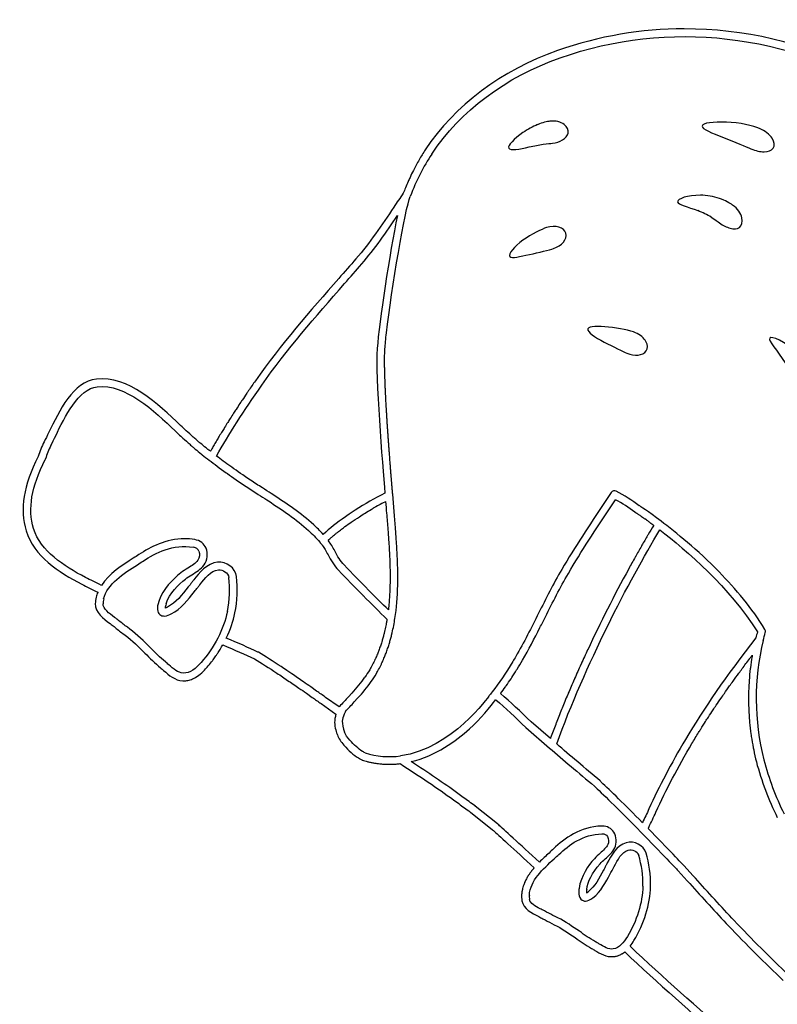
# Model space of a CAD drawing. Header units: millimetres. Extents: x 8.9 to 78.2, y -84.4 to -11.8.
# Tile 2 of 3: x 8.9 to 43.5, y -56.8 to -11.8. Entities that reach past the tile are written whole.
import ezdxf

# ---------------------------------------------------------------- set-up
doc = ezdxf.new("R2010")
doc.units = ezdxf.units.MM
doc.layers.get('0').update_dxf_attribs({"linetype": 'CONTINUOUS'})

msp = doc.modelspace()

# ---------------------------------------------------------------- linework, layer by layer
for p, q in [((17.004, -31.034), (16.95, -30.989)), ((16.721, -31.257), (16.773, -31.301)), ((17.436, -31.394), (17.39, -31.356)), ((17.177, -31.638), (17.217, -31.67)), ((18.57, -32.244), (18.52, -32.207)), ((18.315, -32.494), (18.364, -32.531)), ((25.871, -32.759), (25.864, -32.674)), ((20.177, -33.739), (20.245, -33.784)), ((20.439, -33.489), (20.371, -33.444)), ((25.934, -33.499), (25.931, -33.464)), ((35.926, -33.395), (35.59, -33.9)), ((35.884, -34.096), (36.131, -33.725)), ((23.836, -34.461), (23.766, -34.509)), ((23.968, -34.799), (24.036, -34.751)), ((25.744, -35.558), (25.752, -35.674)), ((26.104, -35.651), (26.096, -35.532)), ((26.133, -36.146), (26.127, -36.015)), ((37.334, -35.811), (37.314, -35.846)), ((25.774, -36.035), (25.781, -36.166)), ((25.797, -36.524), (25.801, -36.652)), ((26.154, -36.642), (26.15, -36.511)), ((36.732, -36.885), (36.732, -36.886)), ((25.809, -37.025), (25.811, -37.138)), ((26.163, -37.136), (26.162, -37.02)), ((25.809, -37.543), (25.807, -37.621)), ((26.16, -37.629), (26.161, -37.55)), ((13.899, -39.642), (13.791, -39.562)), ((13.581, -39.845), (13.687, -39.925)), ((25.492, -40.013), (25.479, -40.059)), ((25.563, -39.733), (25.538, -39.843)), ((25.88, -39.928), (25.907, -39.812)), ((25.819, -40.153), (25.831, -40.109)), ((24.944, -41.381), (24.92, -41.424)), ((25.137, -40.998), (25.119, -41.038)), ((25.44, -41.185), (25.458, -41.145)), ((31.867, -41.073), (31.868, -41.073)), ((20.886, -41.831), (21.123, -41.991)), ((21.32, -41.698), (21.085, -41.539)), ((25.231, -41.591), (25.253, -41.551)), ((22.45, -42.479), (22.183, -42.291)), ((21.979, -42.579), (22.248, -42.768)), ((23.475, -43.207), (22.859, -42.767)), ((24.068, -42.57), (23.913, -42.737)), ((30.481, -42.511), (30.436, -42.57)), ((22.654, -43.054), (23.333, -43.539)), ((24.172, -42.976), (24.326, -42.81)), ((30.628, -42.885), (30.633, -42.89)), ((33.15, -44.652), (32.264, -43.889)), ((32.025, -44.148), (33.114, -45.086)), ((24.593, -45.265), (24.55, -45.238)), ((24.366, -45.539), (24.406, -45.564)), ((29.163, -47.343), (28.918, -47.166)), ((28.711, -47.452), (28.956, -47.629)), ((29.48, -48.012), (29.484, -48.015)), ((29.484, -48.015), (30.504, -48.822)), ((30.729, -48.551), (29.712, -47.745)), ((30.782, -48.599), (30.746, -48.566)), ((30.504, -48.822), (30.544, -48.859)), ((37.624, -48.769), (37.633, -48.748)), ((37.641, -48.731), (37.646, -48.72)), ((38.995, -50.698), (39.414, -51.161)), ((39.675, -50.924), (39.253, -50.459)), ((33.206, -53.105), (33.326, -53.165)), ((33.485, -52.85), (33.363, -52.789)), ((41.551, -52.971), (41.5, -52.919)), ((41.249, -53.165), (41.296, -53.213))]:
    msp.add_line(p, q)
at = {"extrusion": (0, 0, -1)}
for centre, radius, start, end in [((16.745, -38.457), 42.588, 175.472, 176.0961), ((-53.314, -42.713), 10.735, 13.7615, 15.7539)]:
    msp.add_arc(centre, radius, start, end, dxfattribs=at)
for centre, radius, start, end in [((86.78, -64.208), 57.02, 150.1715, 150.735), ((91.088, -66.626), 61.96, 150.75331, 151.31442), ((82.719, -63.15), 52.914, 156.3823, 157.1243), ((78.667, -61.452), 48.521, 157.1858, 157.9795), ((24.601, -45.471), 0.179, 241.8518, 252.7752), ((35.312, -46.732), 0.177, 210.7084, 227.6172)]:
    msp.add_arc(centre, radius, start, end)
for centre, major_axis, ratio, start_param, end_param in [((32.257, -17.08), (-0.945, -0.563), 0.289888, 4.21768, 4.930641), ((26.435, -15.317), (-7.526, 1.631), 0.21773, 2.917631, 3.138555), ((42.688, -17.238), (-0.663, 0.396), 0.58613, 3.108005, 4.017748), ((31.448, -24.302), (-0.433, -8.969), 0.621136, 3.95023, 4.223363), ((42.282, -16.78), (-1.152, 0.819), 0.544842, 1.976658, 2.49426), ((40.34, -20.253), (-1.112, 0.168), 0.379201, 4.255697, 5.065049), ((39.91, -20.771), (-0.931, 0.384), 0.23871, 4.117492, 4.830302), ((41.162, -19.698), (-0.842, 1.56), 0.631467, 2.22346, 2.594282), ((38.791, -17.056), (-3.006, 4.215), 0.247269, 2.849003, 3.141766), ((36.951, -26.57), (-0.597, 0.327), 0.680285, 3.078348, 3.968691), ((36.78, -25.94), (-0.764, 1.028), 0.747694, 2.238401, 2.716983), ((11.863, -31.758), (1.623, 2.283), 0.702476, 1.764125, 2.028927), ((12.037, -31.81), (-1.546, -2.048), 0.696324, 4.947808, 5.217288), ((9.793, -31.835), (-0.252, -0.054), 0.769187, 2.592728, 2.752434), ((26.437, -36.437), (-5.404, -3.029), 0.494374, 4.59667, 4.850157), ((30.018, -45.084), (-5.696, -11.578), 0.835206, 3.000344, 3.09795), ((35.296, -35.382), (-3.953, 2.265), 0.484211, 4.495434, 4.771682), ((22.609, -36.389), (-3.522, -2.954), 0.170278, 4.103144, 4.218543), ((32.057, -38.638), (-10.719, -0.842), 0.598192, 5.315375, 5.37921), ((39.355, -36.134), (-2.32, 1.807), 0.030678, 5.617142, 5.684909), ((37.707, -34.78), (-0.346, 0.252), 0.014371, 4.922149, 5.145967), ((32.614, -46.637), (6.601, 13.521), 0.054424, 0.549458, 0.606159), ((16.244, -36.716), (-1.022, -0.965), 0.659345, 2.893186, 3.609942), ((-9.079, -151.586), (48.888, 119.011), 0.033551, 0.231231, 0.247934), ((13.321, -39.38), (-3.691, -3.383), 0.230445, 3.057422, 3.321942), ((37.119, -39.078), (4.39, 8.558), 0.142238, 1.385359, 1.820759), ((17.457, -38.176), (-0.185, -2.202), 0.450175, 1.305677, 2.022088), ((17.742, -38.188), (0.19, 2.36), 0.448812, 4.439798, 5.159244), ((13.197, -38.354), (-0.211, -0.702), 0.68126, 4.792799, 5.102648), ((15.715, -38.38), (-0.175, -0.389), 0.244771, 5.115342, 5.715803), ((15.606, -39.958), (2.617, 3.162), 0.571857, 5.126467, 5.459976), ((42.815, -39.749), (-0.072, 0.16), 0.992111, 4.008813, 4.835815), ((51.642, -43.138), (1.343, -10.097), 0.888923, 4.29735, 4.841616), ((34.21, -54.84), (6.266, 21.39), 0.19411, 0.899955, 0.939991), ((22.071, -42.201), (-3.029, -2.372), 0.422164, 1.92803, 2.199295), ((22.263, -42.324), (-3.157, -2.505), 0.436726, 1.902766, 2.172243), ((25.066, -43.254), (-1.329, -1.051), 0.538632, 5.534358, 5.804533), ((23.757, -43.507), (-0.092, -0.214), 0.147986, 4.319225, 4.918733), ((48.49, -33.651), (15.499, 21.673), 0.307566, 2.238476, 2.269536), ((23.838, -44.243), (0.167, -0.479), 0.280149, 3.688543, 4.859164), ((23.385, -44.432), (-0.036, 0.1), 0.049058, 1.675822, 2.150586), ((26.313, -35.201), (-0.849, -10.263), 0.605249, 6.153656, 6.415507), ((56.693, -41.705), (-12.99, -6.892), 0.959381, 6.063251, 6.256795), ((49.385, -44.179), (2.753, -8.959), 0.706197, 4.656831, 4.940205), ((35.307, -46.712), (-0.182, 0.019), 0.926651, 3.697506, 4.088494), ((56.531, -70.306), (-21.74, 24.179), 0.022188, 5.816106, 6.055888), ((36.733, -50.92), (-0.212, 2.186), 0.448197, 4.443812, 5.160552), ((36.459, -50.958), (0.188, -2.018), 0.447805, 1.308823, 2.026283), ((32.741, -51.701), (0.567, 1.457), 0.571796, 1.182967, 1.297706), ((37.793, -51.901), (-5.987, -0.134), 0.543722, 5.960618, 6.008887), ((35.094, -51.158), (-0.245, -0.663), 0.246049, 5.43583, 5.775542), ((35.045, -51.347), (-0.332, -0.381), 0.203546, 0.539421, 0.80184), ((32.805, -51.963), (0.211, -0.743), 0.788675, 4.292437, 4.559907)]:
    msp.add_ellipse(centre, major_axis=major_axis, ratio=ratio, start_param=start_param, end_param=end_param)
for points in [[(33.594, -13.514), (38.562, -11.77), (43.96, -12.387), (48.794, -15.252)], [(27.717, -17.915), (29.013, -15.953), (31.1, -14.391), (33.594, -13.514)], [(33.128, -16.415), (33.001, -16.429), (32.788, -16.479), (32.562, -16.572)], [(33.777, -16.56), (33.626, -16.449), (33.382, -16.384), (33.128, -16.415)], [(33.961, -16.953), (33.992, -16.818), (33.93, -16.671), (33.777, -16.56)], [(40.091, -16.633), (40.071, -16.773), (40.549, -16.961), (41.064, -17.158)], [(41.206, -16.457), (40.62, -16.432), (40.111, -16.496), (40.091, -16.633)], [(42.713, -16.744), (42.454, -16.628), (41.791, -16.473), (41.206, -16.457)], [(31.893, -16.934), (31.483, -17.218), (31.182, -17.522), (31.242, -17.646)], [(43.291, -17.192), (43.18, -17.021), (42.973, -16.851), (42.713, -16.744)], [(32.181, -17.59), (32.404, -17.542), (32.63, -17.496), (32.819, -17.469)], [(32.819, -17.469), (33.008, -17.441), (33.16, -17.431), (33.246, -17.421)], [(33.246, -17.421), (33.418, -17.4), (33.567, -17.349), (33.695, -17.271)], [(41.064, -17.158), (41.584, -17.351), (42.115, -17.586), (42.327, -17.68)], [(31.242, -17.646), (31.303, -17.774), (31.735, -17.689), (32.181, -17.59)], [(42.932, -17.812), (43.111, -17.81), (43.265, -17.762), (43.343, -17.646)], [(40.016, -19.8), (39.43, -19.79), (38.962, -19.963), (38.972, -20.098)], [(38.972, -20.098), (38.979, -20.24), (39.444, -20.331), (39.892, -20.505)], [(41.485, -20.247), (41.371, -20.163), (41.155, -20.04), (40.888, -19.949)], [(41.91, -20.838), (41.864, -20.644), (41.719, -20.416), (41.485, -20.247)], [(24.516, -22.94), (25.113, -22.257), (25.641, -21.485), (26.149, -20.728)], [(26.149, -20.728), (25.796, -22.424), (25.305, -25.617), (25.223, -26.803)], [(33.854, -21.538), (33.789, -21.264), (33.377, -21.139), (32.968, -21.28)], [(40.508, -20.802), (40.682, -20.907), (40.813, -21.01), (40.891, -21.068)], [(41.797, -21.271), (41.91, -21.191), (41.957, -21.033), (41.91, -20.838)], [(32.968, -21.28), (32.764, -21.348), (32.287, -21.578), (31.893, -21.86)], [(33.295, -22.238), (33.676, -22.107), (33.918, -21.808), (33.854, -21.538)], [(31.893, -21.86), (31.493, -22.134), (31.201, -22.491), (31.295, -22.604)], [(31.295, -22.604), (31.381, -22.708), (31.755, -22.602), (32.191, -22.511)], [(32.191, -22.511), (32.624, -22.413), (33.104, -22.302), (33.295, -22.238)], [(23.73, -23.838), (23.992, -23.54), (24.254, -23.241), (24.516, -22.94)], [(19.934, -28.493), (21.093, -26.837), (22.374, -25.38), (23.73, -23.838)], [(34.867, -25.909), (34.816, -26.042), (35.181, -26.3), (35.606, -26.516)], [(35.809, -25.83), (35.335, -25.789), (34.916, -25.78), (34.867, -25.909)], [(37.045, -26.092), (36.828, -25.993), (36.282, -25.869), (35.809, -25.83)], [(37.519, -26.492), (37.432, -26.336), (37.262, -26.183), (37.045, -26.092)], [(35.606, -26.516), (36.033, -26.734), (36.476, -26.945), (36.649, -27.025)], [(43.183, -26.336), (43.108, -26.45), (43.529, -26.9), (43.894, -27.468)], [(44.433, -26.997), (43.876, -26.488), (43.259, -26.215), (43.183, -26.336)], [(25.223, -26.803), (25.133, -28.113), (25.455, -32.062), (25.574, -33.434)], [(25.563, -27.116), (25.564, -27.076), (25.566, -27.04), (25.567, -27.003)], [(25.567, -27.003), (25.567, -26.99), (25.568, -26.976), (25.568, -26.963)], [(37.16, -27.112), (37.315, -27.096), (37.454, -27.038), (37.532, -26.922)], [(25.561, -27.284), (25.561, -27.247), (25.562, -27.213), (25.562, -27.178)], [(25.561, -27.349), (25.561, -27.327), (25.561, -27.305), (25.561, -27.284)], [(25.561, -27.467), (25.561, -27.426), (25.561, -27.388), (25.561, -27.349)], [(25.562, -27.533), (25.561, -27.511), (25.561, -27.488), (25.561, -27.467)], [(25.562, -27.178), (25.563, -27.157), (25.563, -27.136), (25.563, -27.116)], [(25.567, -27.871), (25.566, -27.828), (25.566, -27.788), (25.565, -27.747)], [(25.569, -27.945), (25.569, -27.921), (25.568, -27.895), (25.567, -27.871)], [(12.411, -28.557), (13.688, -28.412), (15.014, -29.665), (15.981, -30.582)], [(17.868, -31.73), (18.441, -30.722), (19.118, -29.661), (19.934, -28.493)], [(25.591, -28.552), (25.589, -28.503), (25.587, -28.454), (25.585, -28.405)], [(25.606, -28.894), (25.605, -28.862), (25.603, -28.829), (25.602, -28.797)], [(25.627, -29.299), (25.625, -29.251), (25.622, -29.203), (25.62, -29.155)], [(25.648, -29.659), (25.646, -29.625), (25.644, -29.592), (25.642, -29.558)], [(25.658, -29.82), (25.654, -29.766), (25.651, -29.713), (25.648, -29.659)], [(25.663, -29.907), (25.661, -29.878), (25.659, -29.849), (25.658, -29.82)], [(25.674, -30.084), (25.67, -30.025), (25.667, -29.966), (25.663, -29.907)], [(25.679, -30.162), (25.677, -30.136), (25.676, -30.11), (25.674, -30.084)], [(15.981, -30.582), (16.071, -30.668), (16.157, -30.75), (16.24, -30.827)], [(16.806, -30.864), (16.697, -30.768), (16.589, -30.67), (16.481, -30.569)], [(25.708, -30.605), (25.705, -30.547), (25.701, -30.488), (25.697, -30.43)], [(16.24, -30.827), (16.35, -30.93), (16.461, -31.03), (16.572, -31.128)], [(16.95, -30.989), (16.902, -30.948), (16.854, -30.906), (16.806, -30.864)], [(17.124, -31.138), (17.084, -31.104), (17.044, -31.07), (17.004, -31.034)], [(25.733, -30.959), (25.731, -30.925), (25.728, -30.89), (25.726, -30.856)], [(16.572, -31.128), (16.621, -31.172), (16.671, -31.215), (16.721, -31.257)], [(16.773, -31.301), (16.814, -31.337), (16.856, -31.373), (16.897, -31.408)], [(16.897, -31.408), (16.987, -31.483), (17.077, -31.557), (17.177, -31.638)], [(17.39, -31.356), (17.301, -31.284), (17.212, -31.212), (17.124, -31.138)], [(17.586, -31.512), (17.536, -31.473), (17.486, -31.433), (17.436, -31.394)], [(25.762, -31.362), (25.758, -31.308), (25.754, -31.255), (25.751, -31.201)], [(25.768, -31.443), (25.766, -31.416), (25.764, -31.389), (25.762, -31.362)], [(25.781, -31.607), (25.776, -31.553), (25.772, -31.498), (25.768, -31.443)], [(9.707, -31.745), (9.033, -33.075), (8.859, -34.157), (9.161, -35.15)], [(9.498, -35.047), (9.224, -34.143), (9.393, -33.14), (10.029, -31.89)], [(17.217, -31.67), (17.318, -31.751), (17.42, -31.83), (17.53, -31.916)], [(17.53, -31.916), (17.531, -31.916), (17.531, -31.916), (17.531, -31.916)], [(17.531, -31.916), (17.763, -32.095), (18.012, -32.278), (18.315, -32.494)], [(18.52, -32.207), (18.273, -32.031), (18.062, -31.877), (17.868, -31.73)], [(25.786, -31.681), (25.784, -31.656), (25.782, -31.632), (25.781, -31.607)], [(25.798, -31.836), (25.794, -31.785), (25.79, -31.733), (25.786, -31.681)], [(25.806, -31.938), (25.803, -31.904), (25.801, -31.871), (25.798, -31.836)], [(25.815, -32.058), (25.812, -32.018), (25.809, -31.978), (25.806, -31.938)], [(18.52, -32.207), (18.52, -32.207), (18.52, -32.207), (18.52, -32.207)], [(19.428, -32.835), (19.094, -32.61), (18.82, -32.421), (18.57, -32.244)], [(25.824, -32.168), (25.821, -32.132), (25.818, -32.095), (25.815, -32.058)], [(25.832, -32.276), (25.83, -32.241), (25.827, -32.204), (25.824, -32.168)], [(25.84, -32.369), (25.837, -32.338), (25.835, -32.308), (25.832, -32.276)], [(25.849, -32.484), (25.846, -32.447), (25.843, -32.408), (25.84, -32.369)], [(18.364, -32.531), (18.619, -32.711), (18.894, -32.901), (19.231, -33.127)], [(19.966, -33.184), (19.786, -33.069), (19.605, -32.954), (19.428, -32.835)], [(25.856, -32.574), (25.854, -32.544), (25.851, -32.515), (25.849, -32.484)], [(25.864, -32.674), (25.862, -32.642), (25.859, -32.607), (25.856, -32.574)], [(25.879, -32.859), (25.877, -32.827), (25.874, -32.792), (25.871, -32.759)], [(25.884, -32.918), (25.883, -32.898), (25.881, -32.879), (25.879, -32.859)], [(19.231, -33.127), (19.411, -33.249), (19.594, -33.365), (19.776, -33.481)], [(20.371, -33.444), (20.237, -33.356), (20.101, -33.27), (19.966, -33.184)], [(25.894, -33.03), (25.891, -32.994), (25.888, -32.956), (25.884, -32.918)], [(25.897, -33.07), (25.896, -33.057), (25.895, -33.044), (25.894, -33.03)], [(25.906, -33.18), (25.903, -33.145), (25.9, -33.108), (25.897, -33.07)], [(25.921, -33.349), (25.92, -33.336), (25.918, -33.323), (25.917, -33.308)], [(36.156, -33.337), (36.076, -33.294), (35.976, -33.319), (35.926, -33.395)], [(19.776, -33.481), (19.91, -33.567), (20.044, -33.652), (20.177, -33.739)], [(22.314, -34.873), (21.74, -34.343), (21.078, -33.909), (20.439, -33.489)], [(25.927, -33.422), (25.925, -33.399), (25.923, -33.374), (25.921, -33.349)], [(25.931, -33.464), (25.929, -33.45), (25.928, -33.437), (25.927, -33.422)], [(25.938, -33.525), (25.937, -33.516), (25.936, -33.507), (25.934, -33.499)], [(20.245, -33.784), (20.873, -34.196), (21.522, -34.621), (22.074, -35.132)], [(24.405, -34.502), (24.579, -34.388), (24.758, -34.28), (24.939, -34.174)], [(24.939, -34.174), (24.97, -34.156), (25.001, -34.138), (25.032, -34.12)], [(25.564, -33.834), (25.578, -33.827), (25.592, -33.82), (25.607, -33.813)], [(25.607, -33.813), (25.621, -33.991), (25.635, -34.169), (25.65, -34.346)], [(35.59, -33.9), (34.94, -34.877), (34.268, -35.887), (33.665, -36.918)], [(33.969, -37.096), (34.567, -36.074), (35.236, -35.068), (35.884, -34.096)], [(23.766, -34.509), (23.377, -34.781), (23.043, -35.044), (22.752, -35.31)], [(24.036, -34.751), (24.159, -34.666), (24.282, -34.583), (24.405, -34.502)], [(25.65, -34.346), (25.67, -34.596), (25.69, -34.845), (25.71, -35.095)], [(37.019, -34.291), (37.019, -34.292), (37.038, -34.303), (37.065, -34.322)], [(37.065, -34.322), (37.072, -34.326), (37.077, -34.329), (37.085, -34.335)], [(37.085, -34.335), (37.093, -34.341), (37.106, -34.349), (37.116, -34.356)], [(37.116, -34.356), (37.131, -34.366), (37.147, -34.377), (37.166, -34.39)], [(37.166, -34.39), (37.177, -34.397), (37.191, -34.407), (37.203, -34.415)], [(37.203, -34.415), (37.226, -34.431), (37.249, -34.447), (37.275, -34.465)], [(37.275, -34.465), (37.29, -34.475), (37.307, -34.487), (37.323, -34.498)], [(37.323, -34.498), (37.35, -34.517), (37.378, -34.536), (37.408, -34.557)], [(37.408, -34.557), (37.428, -34.571), (37.448, -34.586), (37.469, -34.601)], [(11.873, -37.282), (10.876, -36.761), (9.814, -36.087), (9.498, -35.047)], [(22.752, -35.31), (22.604, -35.145), (22.45, -34.999), (22.314, -34.873)], [(23.399, -35.223), (23.458, -35.176), (23.52, -35.128), (23.582, -35.081)], [(23.582, -35.081), (23.612, -35.058), (23.641, -35.035), (23.672, -35.012)], [(23.672, -35.012), (23.767, -34.941), (23.865, -34.87), (23.968, -34.799)], [(33.436, -44.898), (34.731, -41.3), (36.757, -37.429), (38.156, -35.108)], [(37.639, -34.722), (37.672, -34.746), (37.707, -34.772), (37.743, -34.798)], [(37.743, -34.798), (37.77, -34.818), (37.798, -34.839), (37.827, -34.86)], [(37.827, -34.86), (37.842, -34.871), (37.858, -34.883), (37.873, -34.894)], [(37.873, -34.894), (37.868, -34.902), (37.863, -34.911), (37.859, -34.919)], [(38.156, -35.108), (39.353, -36.026), (41.373, -37.751), (42.622, -39.777)], [(16.404, -35.513), (15.552, -35.513), (14.85, -35.889), (14.315, -36.237)], [(16.869, -35.551), (16.709, -35.525), (16.554, -35.513), (16.404, -35.513)], [(22.074, -35.132), (22.24, -35.285), (22.431, -35.468), (22.6, -35.673)], [(22.978, -35.584), (23.001, -35.563), (23.024, -35.541), (23.048, -35.52)], [(23.048, -35.52), (23.08, -35.491), (23.113, -35.462), (23.146, -35.433)], [(23.146, -35.433), (23.196, -35.39), (23.248, -35.347), (23.3, -35.304)], [(23.3, -35.304), (23.333, -35.277), (23.365, -35.25), (23.399, -35.223)], [(37.619, -35.321), (37.61, -35.336), (37.601, -35.351), (37.592, -35.366)], [(14.507, -36.533), (15.084, -36.158), (15.869, -35.747), (16.813, -35.899)], [(22.6, -35.673), (22.601, -35.675), (22.602, -35.677), (22.604, -35.678)], [(22.604, -35.678), (22.64, -35.722), (22.675, -35.768), (22.708, -35.813)], [(22.708, -35.813), (22.752, -35.874), (22.796, -35.935), (22.835, -36.002)], [(22.835, -36.002), (22.881, -36.08), (22.925, -36.161), (22.97, -36.242)], [(22.993, -35.604), (22.988, -35.598), (22.983, -35.591), (22.978, -35.584)], [(23.139, -35.823), (23.092, -35.743), (23.041, -35.672), (22.993, -35.604)], [(23.279, -36.072), (23.233, -35.988), (23.187, -35.904), (23.139, -35.823)], [(25.752, -35.674), (25.76, -35.793), (25.767, -35.914), (25.774, -36.035)], [(26.127, -36.015), (26.119, -35.892), (26.112, -35.77), (26.104, -35.651)], [(14.06, -36.4), (13.55, -36.722), (12.946, -37.104), (12.598, -37.644)], [(14.315, -36.237), (14.233, -36.291), (14.147, -36.345), (14.06, -36.4)], [(17.065, -36.08), (17.117, -36.206), (17.094, -36.386), (17.012, -36.498)], [(22.97, -36.242), (23.106, -36.49), (23.247, -36.747), (23.45, -36.956)], [(23.703, -36.711), (23.534, -36.536), (23.41, -36.311), (23.279, -36.072)], [(25.781, -36.166), (25.787, -36.285), (25.793, -36.404), (25.797, -36.524)], [(26.15, -36.511), (26.145, -36.389), (26.14, -36.268), (26.133, -36.146)], [(37.038, -36.333), (37.034, -36.34), (37.03, -36.347), (37.026, -36.354)], [(12.703, -38.267), (12.876, -37.565), (13.605, -37.104), (14.248, -36.698)], [(14.248, -36.698), (14.337, -36.642), (14.424, -36.587), (14.507, -36.533)], [(16.56, -36.854), (16.448, -36.922), (16.332, -36.993), (16.227, -37.078)], [(17.012, -36.498), (16.905, -36.645), (16.737, -36.746), (16.56, -36.854)], [(17.917, -36.58), (17.419, -36.629), (17.076, -37.073), (16.825, -37.398)], [(18.78, -37.245), (18.728, -36.845), (18.332, -36.539), (17.917, -36.58)], [(17.951, -36.931), (18.154, -36.912), (18.4, -37.061), (18.43, -37.29)], [(24.825, -37.86), (24.448, -37.477), (24.073, -37.092), (23.703, -36.711)], [(25.801, -36.652), (25.805, -36.776), (25.808, -36.9), (25.809, -37.025)], [(26.162, -37.02), (26.161, -36.893), (26.158, -36.767), (26.154, -36.642)], [(33.665, -36.918), (33.282, -37.572), (32.938, -38.258), (32.606, -38.921)], [(12.598, -37.644), (12.331, -37.515), (12.091, -37.396), (11.873, -37.282)], [(16.227, -37.078), (15.863, -37.373), (15.42, -37.788), (15.224, -38.383)], [(15.559, -38.493), (15.726, -37.986), (16.123, -37.617), (16.449, -37.353)], [(16.449, -37.353), (16.536, -37.282), (16.637, -37.221), (16.744, -37.156)], [(17.104, -37.613), (17.327, -37.324), (17.605, -36.965), (17.951, -36.931)], [(23.45, -36.956), (23.813, -37.331), (24.181, -37.709), (24.564, -38.096)], [(25.811, -37.138), (25.812, -37.273), (25.811, -37.409), (25.809, -37.543)], [(26.161, -37.55), (26.163, -37.411), (26.165, -37.273), (26.163, -37.136)], [(32.921, -39.079), (33.251, -38.421), (33.593, -37.741), (33.969, -37.096)], [(16.825, -37.398), (16.793, -37.438), (16.763, -37.478), (16.734, -37.515)], [(16.856, -37.931), (16.907, -37.865), (16.958, -37.799), (17.009, -37.735)], [(17.009, -37.735), (17.04, -37.696), (17.072, -37.655), (17.104, -37.613)], [(25.807, -37.621), (25.805, -37.742), (25.8, -37.86), (25.794, -37.976)], [(12.43, -37.97), (12.403, -38.039), (12.379, -38.109), (12.36, -38.183)], [(12.434, -37.957), (12.433, -37.961), (12.432, -37.966), (12.43, -37.97)], [(15.788, -38.952), (16.253, -38.71), (16.56, -38.314), (16.856, -37.931)], [(24.564, -38.096), (24.567, -38.1), (24.571, -38.104), (24.576, -38.109)], [(24.576, -38.109), (24.971, -38.509), (25.329, -38.864), (25.669, -39.192)], [(24.828, -37.862), (24.827, -37.861), (24.826, -37.86), (24.825, -37.86)], [(25.731, -38.761), (25.448, -38.484), (25.15, -38.188), (24.828, -37.862)], [(25.789, -38.08), (25.784, -38.166), (25.778, -38.251), (25.772, -38.335)], [(25.794, -37.976), (25.793, -38.011), (25.791, -38.046), (25.789, -38.08)], [(13.204, -39.109), (12.966, -38.932), (12.67, -38.711), (12.674, -38.488)], [(15.224, -38.383), (15.129, -38.673), (15.145, -38.867), (15.275, -38.977)], [(25.764, -38.428), (25.754, -38.54), (25.744, -38.652), (25.731, -38.761)], [(25.772, -38.335), (25.769, -38.366), (25.767, -38.397), (25.764, -38.428)], [(13.402, -39.262), (13.343, -39.213), (13.275, -39.162), (13.204, -39.109)], [(18.366, -38.834), (18.198, -39.648), (17.758, -40.499), (17.161, -41.167)], [(32.67, -39.577), (32.755, -39.41), (32.838, -39.244), (32.921, -39.079)], [(13.177, -39.533), (13.309, -39.643), (13.447, -39.746), (13.581, -39.845)], [(13.791, -39.562), (13.661, -39.465), (13.527, -39.365), (13.402, -39.262)], [(13.402, -39.262), (13.402, -39.262), (13.402, -39.262), (13.402, -39.262)], [(25.626, -39.436), (25.609, -39.52), (25.591, -39.606), (25.571, -39.693)], [(25.643, -39.345), (25.637, -39.376), (25.632, -39.405), (25.626, -39.436)], [(25.669, -39.192), (25.661, -39.243), (25.652, -39.294), (25.643, -39.345)], [(31.868, -41.073), (32.153, -40.584), (32.417, -40.078), (32.67, -39.577)], [(14.837, -40.492), (14.547, -40.203), (14.248, -39.905), (13.899, -39.642)], [(19.766, -40.693), (19.333, -40.493), (18.854, -40.283), (18.315, -40.055)], [(25.479, -40.059), (25.463, -40.117), (25.447, -40.176), (25.429, -40.234)], [(25.538, -39.843), (25.524, -39.9), (25.508, -39.957), (25.492, -40.013)], [(25.571, -39.693), (25.568, -39.706), (25.566, -39.719), (25.563, -39.732)], [(25.563, -39.732), (25.563, -39.732), (25.563, -39.733), (25.563, -39.733)], [(25.831, -40.109), (25.848, -40.049), (25.865, -39.99), (25.88, -39.928)], [(42.554, -40.039), (41.18, -41.812), (40.153, -43.292), (39.324, -44.694)], [(42.622, -39.777), (42.598, -39.864), (42.576, -39.951), (42.554, -40.039)], [(18.101, -40.462), (18.119, -40.432), (18.138, -40.401), (18.155, -40.37)], [(18.155, -40.37), (18.698, -40.6), (19.175, -40.809), (19.608, -41.009)], [(25.366, -40.424), (25.344, -40.49), (25.321, -40.554), (25.296, -40.619)], [(25.429, -40.234), (25.409, -40.298), (25.387, -40.362), (25.366, -40.424)], [(25.7, -40.539), (25.722, -40.472), (25.745, -40.406), (25.766, -40.338)], [(25.766, -40.338), (25.785, -40.277), (25.802, -40.214), (25.819, -40.153)], [(19.783, -40.703), (19.777, -40.699), (19.772, -40.696), (19.766, -40.693)], [(20.823, -41.362), (20.452, -41.119), (20.112, -40.903), (19.783, -40.703)], [(25.228, -40.791), (25.199, -40.861), (25.168, -40.93), (25.137, -40.998)], [(25.296, -40.619), (25.274, -40.677), (25.252, -40.734), (25.228, -40.791)], [(25.626, -40.744), (25.652, -40.676), (25.676, -40.607), (25.7, -40.539)], [(34.853, -40.59), (34.853, -40.59), (34.853, -40.59), (34.853, -40.59)], [(15.304, -41.415), (15.352, -41.456), (15.399, -41.497), (15.446, -41.538)], [(16.349, -41.656), (16.097, -41.643), (15.903, -41.472), (15.679, -41.274)], [(17.161, -41.167), (16.926, -41.43), (16.664, -41.67), (16.349, -41.656)], [(19.608, -41.009), (19.931, -41.206), (20.265, -41.418), (20.629, -41.657)], [(21.085, -41.539), (20.998, -41.48), (20.911, -41.42), (20.823, -41.362)], [(24.92, -41.424), (24.906, -41.45), (24.892, -41.476), (24.878, -41.502)], [(25.066, -41.151), (25.028, -41.228), (24.986, -41.305), (24.944, -41.381)], [(25.119, -41.038), (25.102, -41.076), (25.084, -41.114), (25.066, -41.151)], [(25.253, -41.551), (25.297, -41.471), (25.342, -41.39), (25.383, -41.307)], [(25.383, -41.307), (25.402, -41.266), (25.421, -41.226), (25.44, -41.185)], [(31.424, -41.129), (31.102, -41.665), (30.792, -42.119), (30.481, -42.511)], [(31.629, -41.471), (31.708, -41.342), (31.787, -41.211), (31.867, -41.073)], [(34.541, -41.267), (34.445, -41.479), (34.35, -41.692), (34.257, -41.906)], [(34.553, -41.242), (34.549, -41.25), (34.545, -41.259), (34.541, -41.267)], [(42.301, -41.41), (42.299, -41.425), (42.297, -41.439), (42.295, -41.453)], [(15.446, -41.538), (15.697, -41.76), (15.956, -41.99), (16.332, -42.008)], [(20.629, -41.657), (20.715, -41.714), (20.801, -41.772), (20.886, -41.831)], [(21.842, -42.052), (21.669, -41.932), (21.494, -41.815), (21.32, -41.698)], [(24.878, -41.502), (24.803, -41.628), (24.733, -41.739), (24.662, -41.841)], [(24.951, -42.043), (25.028, -41.933), (25.103, -41.815), (25.182, -41.68)], [(25.182, -41.68), (25.199, -41.651), (25.215, -41.621), (25.231, -41.591)], [(31.345, -41.915), (31.356, -41.898), (31.368, -41.881), (31.379, -41.864)], [(31.379, -41.864), (31.453, -41.75), (31.528, -41.633), (31.603, -41.512)], [(31.603, -41.512), (31.612, -41.498), (31.62, -41.484), (31.629, -41.471)], [(22.183, -42.291), (22.07, -42.211), (21.956, -42.131), (21.842, -42.052)], [(30.873, -42.582), (30.946, -42.486), (31.019, -42.386), (31.093, -42.283)], [(31.093, -42.283), (31.104, -42.267), (31.115, -42.251), (31.126, -42.235)], [(31.126, -42.235), (31.199, -42.132), (31.272, -42.025), (31.345, -41.915)], [(34.257, -41.906), (34.25, -41.921), (34.244, -41.936), (34.237, -41.951)], [(22.248, -42.768), (22.383, -42.863), (22.519, -42.958), (22.654, -43.054)], [(22.859, -42.767), (22.723, -42.67), (22.586, -42.574), (22.45, -42.479)], [(23.913, -42.737), (23.773, -42.888), (23.633, -43.039), (23.492, -43.185)], [(30.351, -42.678), (30.32, -42.723), (28.646, -45.123), (26.291, -45.441)], [(30.362, -42.664), (30.358, -42.669), (30.355, -42.673), (30.351, -42.678)], [(30.436, -42.57), (30.412, -42.602), (30.387, -42.634), (30.362, -42.664)], [(30.863, -42.594), (30.866, -42.59), (30.87, -42.586), (30.873, -42.582)], [(32.264, -43.889), (31.786, -43.412), (31.326, -42.987), (30.863, -42.594)], [(33.967, -42.581), (33.958, -42.6), (33.95, -42.619), (33.942, -42.638)], [(23.492, -43.185), (23.486, -43.192), (23.481, -43.2), (23.475, -43.207)], [(23.763, -43.412), (23.9, -43.27), (24.036, -43.123), (24.172, -42.976)], [(29.448, -44.203), (29.913, -43.782), (30.468, -43.155), (30.628, -42.885)], [(30.633, -42.89), (30.638, -42.885), (30.641, -42.879), (30.646, -42.874)], [(30.646, -42.874), (31.098, -43.259), (31.548, -43.673), (32.025, -44.148)], [(23.306, -43.643), (23.292, -43.704), (23.28, -43.765), (23.275, -43.823)], [(23.319, -43.592), (23.315, -43.609), (23.31, -43.626), (23.306, -43.643)], [(23.333, -43.539), (23.328, -43.557), (23.324, -43.574), (23.319, -43.592)], [(33.686, -43.26), (33.677, -43.282), (33.668, -43.304), (33.659, -43.327)], [(23.275, -43.824), (23.253, -44.048), (23.339, -44.319), (23.384, -44.444)], [(23.275, -43.823), (23.275, -43.824), (23.275, -43.824), (23.275, -43.824)], [(33.39, -44.012), (33.311, -44.217), (33.234, -44.421), (33.16, -44.625)], [(33.416, -43.942), (33.407, -43.965), (33.399, -43.988), (33.39, -44.012)], [(23.401, -44.488), (23.462, -44.644), (23.557, -44.794), (23.701, -44.959)], [(23.967, -44.727), (23.851, -44.594), (23.775, -44.477), (23.729, -44.359)], [(26.778, -45.707), (27.9, -45.436), (28.835, -44.758), (29.448, -44.203)], [(23.701, -44.959), (23.918, -45.208), (24.135, -45.397), (24.366, -45.539)], [(24.55, -45.238), (24.35, -45.116), (24.16, -44.948), (23.967, -44.727)], [(33.16, -44.625), (33.157, -44.634), (33.153, -44.643), (33.15, -44.652)], [(35.428, -46.587), (34.73, -46.009), (34.038, -45.417), (33.436, -44.898)], [(39.324, -44.694), (38.674, -45.795), (38.129, -46.833), (37.657, -47.869)], [(24.669, -45.311), (24.643, -45.296), (24.618, -45.28), (24.593, -45.265)], [(33.114, -45.086), (33.726, -45.614), (34.438, -46.225), (35.159, -46.823)], [(42.451, -45.166), (42.488, -45.349), (42.528, -45.531), (42.573, -45.712)], [(24.406, -45.564), (24.442, -45.587), (24.479, -45.609), (24.516, -45.629)], [(26.183, -45.807), (26.213, -45.805), (26.243, -45.803), (26.273, -45.799)], [(26.273, -45.799), (27.19, -46.394), (27.959, -46.905), (28.711, -47.452)], [(28.918, -47.166), (28.248, -46.679), (27.565, -46.22), (26.778, -45.707)], [(28.956, -47.629), (29.123, -47.751), (29.3, -47.878), (29.48, -48.012)], [(29.699, -47.735), (29.514, -47.598), (29.334, -47.467), (29.163, -47.343)], [(29.712, -47.745), (29.708, -47.741), (29.703, -47.738), (29.699, -47.735)], [(37.657, -47.869), (37.562, -48.078), (37.462, -48.288), (37.361, -48.499)], [(37.646, -48.72), (37.759, -48.484), (37.871, -48.249), (37.978, -48.015)], [(30.746, -48.566), (30.741, -48.561), (30.735, -48.555), (30.729, -48.551)], [(32.643, -50.307), (31.747, -49.483), (30.968, -48.769), (30.782, -48.599)], [(30.544, -48.859), (30.73, -49.029), (31.507, -49.742), (32.403, -50.565)], [(35.501, -48.655), (34.504, -48.674), (33.795, -49.223), (33.289, -49.698)], [(33.531, -49.955), (33.991, -49.523), (34.631, -49.025), (35.508, -49.008)], [(35.508, -49.008), (35.622, -49.004), (35.702, -49.044), (35.754, -49.124)], [(36.091, -49.653), (36.197, -49.433), (36.181, -49.138), (36.051, -48.934)], [(39.253, -50.459), (39.245, -50.451), (38.495, -49.661), (37.624, -48.769)], [(37.633, -48.748), (37.636, -48.742), (37.639, -48.737), (37.641, -48.731)], [(35.774, -49.498), (35.702, -49.646), (35.568, -49.764), (35.426, -49.89)], [(36.616, -49.418), (36.167, -49.544), (35.927, -50.006), (35.751, -50.343)], [(35.754, -49.124), (35.828, -49.24), (35.82, -49.404), (35.774, -49.498)], [(37.524, -49.887), (37.408, -49.526), (36.992, -49.311), (36.616, -49.418)], [(33.085, -49.887), (32.942, -50.018), (32.79, -50.158), (32.643, -50.307)], [(33.289, -49.698), (33.224, -49.76), (33.155, -49.823), (33.085, -49.887)], [(33.323, -50.147), (33.395, -50.082), (33.465, -50.018), (33.531, -49.955)], [(36.064, -50.506), (36.218, -50.21), (36.41, -49.842), (36.712, -49.757)], [(36.712, -49.757), (36.885, -49.708), (37.125, -49.799), (37.188, -49.995)], [(32.184, -51.812), (32.225, -51.153), (32.809, -50.619), (33.323, -50.147)], [(34.809, -51.552), (34.862, -51.174), (35.053, -50.812), (35.426, -50.38)], [(35.751, -50.343), (35.73, -50.385), (35.708, -50.426), (35.688, -50.464)], [(32.191, -50.84), (32.189, -50.843), (32.186, -50.846), (32.184, -50.85)], [(32.27, -50.73), (32.243, -50.766), (32.216, -50.803), (32.191, -50.84)], [(32.28, -50.718), (32.276, -50.722), (32.273, -50.726), (32.27, -50.73)], [(32.359, -50.619), (32.332, -50.652), (32.305, -50.685), (32.28, -50.718)], [(32.377, -50.597), (32.371, -50.604), (32.365, -50.612), (32.359, -50.619)], [(32.403, -50.565), (32.394, -50.575), (32.386, -50.586), (32.377, -50.597)], [(35.578, -50.673), (35.38, -51.052), (35.193, -51.411), (34.87, -51.66)], [(35.086, -51.939), (35.47, -51.642), (35.684, -51.232), (35.89, -50.836)], [(35.688, -50.464), (35.651, -50.533), (35.614, -50.603), (35.578, -50.673)], [(35.89, -50.836), (35.926, -50.768), (35.962, -50.699), (35.998, -50.632)], [(35.998, -50.632), (36.02, -50.592), (36.042, -50.55), (36.064, -50.506)], [(39.414, -51.161), (39.994, -51.801), (40.594, -52.462), (41.192, -53.106)], [(41.45, -52.866), (40.853, -52.224), (40.254, -51.563), (39.675, -50.924)], [(31.909, -51.397), (31.903, -51.416), (31.897, -51.434), (31.892, -51.453)], [(34.46, -51.503), (34.445, -51.607), (34.401, -51.925), (34.609, -52.047)], [(37.381, -51.399), (37.361, -52.163), (37.103, -53.003), (36.672, -53.704)], [(36.973, -53.889), (37.435, -53.137), (37.712, -52.232), (37.733, -51.408)], [(31.845, -52.069), (31.906, -52.445), (32.297, -52.64), (32.612, -52.796)], [(32.676, -52.434), (32.456, -52.322), (32.221, -52.185), (32.194, -52.014)], [(32.769, -52.48), (32.739, -52.465), (32.707, -52.45), (32.676, -52.434)], [(32.973, -52.586), (32.912, -52.552), (32.842, -52.517), (32.769, -52.48)], [(33.363, -52.789), (33.232, -52.724), (33.101, -52.658), (32.973, -52.586)], [(32.973, -52.586), (32.973, -52.586), (32.973, -52.586), (32.973, -52.586)], [(34.476, -53.468), (34.166, -53.253), (33.845, -53.031), (33.485, -52.85)], [(41.192, -53.106), (41.211, -53.126), (41.23, -53.145), (41.249, -53.165)], [(41.5, -52.919), (41.483, -52.901), (41.466, -52.884), (41.45, -52.866)], [(35.21, -53.945), (34.955, -53.8), (34.711, -53.631), (34.476, -53.468)], [(41.296, -53.213), (42.108, -54.079), (42.97, -54.913), (43.803, -55.719)], [(35.366, -54.038), (35.314, -54.007), (35.262, -53.975), (35.21, -53.945)], [(36.026, -54.273), (35.8, -54.303), (35.599, -54.18), (35.366, -54.038)], [(36.672, -53.704), (36.504, -53.977), (36.309, -54.235), (36.026, -54.273)], [(36.791, -54.153), (36.858, -54.068), (36.918, -53.978), (36.973, -53.889)], [(36.029, -54.625), (36.044, -54.624), (36.057, -54.624), (36.072, -54.623)], [(36.072, -54.623), (36.12, -54.616), (36.166, -54.605), (36.212, -54.591)], [(36.212, -54.591), (36.23, -54.586), (36.247, -54.579), (36.265, -54.572)]]:
    msp.add_open_spline(points, degree=3)
for points, knots in [([(48.973, -14.949), (48.587, -14.72), (48.198, -14.505), (47.805, -14.304), (47.633, -14.217), (47.461, -14.132), (47.288, -14.049), (44.694, -12.814), (41.978, -12.189), (39.276, -12.189), (37.318, -12.189), (35.367, -12.518), (33.477, -13.181), (30.911, -14.083), (28.76, -15.695), (27.423, -17.72), (27.325, -17.868), (27.231, -18.021), (27.139, -18.179), (27.092, -18.26), (27.048, -18.346), (27.003, -18.43), (26.96, -18.508), (26.916, -18.584), (26.876, -18.664), (26.822, -18.769), (26.773, -18.877), (26.723, -18.985), (26.693, -19.049), (26.661, -19.11), (26.632, -19.175), (26.592, -19.266), (26.555, -19.361), (26.516, -19.454), (26.481, -19.538), (26.445, -19.62), (26.412, -19.706)], [736, 736, 736, 736, 737, 737, 737, 738, 738, 738, 739, 739, 739, 740, 740, 740, 741, 741, 741, 742, 742, 742, 743, 743, 743, 744, 744, 744, 745, 745, 745, 746, 746, 746, 747, 747, 747, 748, 748, 748, 748]), ([(26.412, -19.706), (26.267, -19.918), (26.124, -20.131), (25.981, -20.345), (25.441, -21.152), (24.882, -21.986), (24.251, -22.708)], [748, 748, 748, 748, 749, 749, 749, 750, 750, 750, 750]), ([(25.568, -26.963), (25.57, -26.915), (25.573, -26.87), (25.576, -26.827), (25.589, -26.627), (25.614, -26.377), (25.646, -26.092), (25.875, -24.097), (26.507, -20.388), (26.734, -19.851)], [174, 174, 174, 174, 175, 175, 175, 176, 176, 176, 177, 177, 177, 177]), ([(24.251, -22.708), (23.989, -23.009), (23.727, -23.307), (23.465, -23.605), (22.162, -25.086), (20.815, -26.619), (19.645, -28.291)], [750, 750, 750, 750, 751, 751, 751, 752, 752, 752, 752]), ([(25.565, -27.747), (25.564, -27.719), (25.563, -27.689), (25.563, -27.662), (25.562, -27.617), (25.562, -27.575), (25.562, -27.533)], [165, 165, 165, 165, 166, 166, 166, 167, 167, 167, 167]), ([(12.371, -28.206), (11.312, -28.328), (10.665, -29.667), (10.192, -30.644), (10.115, -30.804), (10.043, -30.951), (9.977, -31.077)], [776, 776, 776, 776, 777, 777, 777, 778, 778, 778, 778]), ([(16.481, -30.569), (16.399, -30.492), (16.313, -30.411), (16.224, -30.327), (15.207, -29.361), (13.812, -28.039), (12.371, -28.206)], [774, 774, 774, 774, 775, 775, 775, 776, 776, 776, 776]), ([(19.645, -28.291), (19.54, -28.441), (19.438, -28.589), (19.337, -28.736), (19.309, -28.777), (19.282, -28.818), (19.254, -28.859), (19.183, -28.963), (19.113, -29.067), (19.044, -29.17), (19.009, -29.222), (18.975, -29.274), (18.94, -29.326), (18.881, -29.416), (18.821, -29.506), (18.763, -29.594), (18.725, -29.652), (18.689, -29.708), (18.652, -29.765), (18.599, -29.847), (18.547, -29.928), (18.495, -30.009)], [752, 752, 752, 752, 753, 753, 753, 754, 754, 754, 755, 755, 755, 756, 756, 756, 757, 757, 757, 758, 758, 758, 759, 759, 759, 759]), ([(25.576, -28.165), (25.575, -28.14), (25.574, -28.114), (25.573, -28.09), (25.572, -28.041), (25.571, -27.993), (25.569, -27.945)], [161, 161, 161, 161, 162, 162, 162, 163, 163, 163, 163]), ([(25.585, -28.405), (25.584, -28.376), (25.582, -28.347), (25.581, -28.318), (25.579, -28.266), (25.578, -28.216), (25.576, -28.165)], [159, 159, 159, 159, 160, 160, 160, 161, 161, 161, 161]), ([(10.29, -31.241), (10.357, -31.112), (10.43, -30.961), (10.509, -30.798), (10.922, -29.945), (11.545, -28.656), (12.411, -28.557)], [2, 2, 2, 2, 3, 3, 3, 4, 4, 4, 4]), ([(25.602, -28.797), (25.599, -28.748), (25.597, -28.7), (25.595, -28.652), (25.594, -28.619), (25.592, -28.585), (25.591, -28.552)], [156, 156, 156, 156, 157, 157, 157, 158, 158, 158, 158]), ([(25.62, -29.155), (25.618, -29.119), (25.616, -29.082), (25.614, -29.046), (25.611, -28.995), (25.609, -28.944), (25.606, -28.894)], [153, 153, 153, 153, 154, 154, 154, 155, 155, 155, 155]), ([(25.642, -29.558), (25.639, -29.508), (25.636, -29.459), (25.634, -29.409), (25.631, -29.373), (25.629, -29.336), (25.627, -29.299)], [150, 150, 150, 150, 151, 151, 151, 152, 152, 152, 152]), ([(18.495, -30.009), (18.456, -30.07), (18.418, -30.131), (18.38, -30.192), (18.333, -30.266), (18.286, -30.341), (18.24, -30.416), (18.2, -30.479), (18.162, -30.542), (18.123, -30.605), (18.08, -30.675), (18.037, -30.746), (17.995, -30.816), (17.956, -30.88), (17.918, -30.944), (17.88, -31.008), (17.84, -31.075), (17.8, -31.142), (17.761, -31.209), (17.723, -31.274), (17.686, -31.338), (17.649, -31.403), (17.628, -31.439), (17.606, -31.476), (17.586, -31.512)], [759, 759, 759, 759, 760, 760, 760, 761, 761, 761, 762, 762, 762, 763, 763, 763, 764, 764, 764, 765, 765, 765, 766, 766, 766, 767, 767, 767, 767]), ([(25.697, -30.43), (25.695, -30.401), (25.693, -30.372), (25.691, -30.342), (25.687, -30.282), (25.683, -30.222), (25.679, -30.162)], [143, 143, 143, 143, 144, 144, 144, 145, 145, 145, 145]), ([(25.726, -30.856), (25.722, -30.801), (25.718, -30.746), (25.714, -30.69), (25.712, -30.662), (25.71, -30.633), (25.708, -30.605)], [140, 140, 140, 140, 141, 141, 141, 142, 142, 142, 142]), ([(25.751, -31.201), (25.748, -31.171), (25.746, -31.143), (25.744, -31.113), (25.74, -31.062), (25.737, -31.011), (25.733, -30.959)], [137, 137, 137, 137, 138, 138, 138, 139, 139, 139, 139]), ([(25.917, -33.308), (25.915, -33.278), (25.912, -33.245), (25.909, -33.212), (25.908, -33.201), (25.907, -33.191), (25.906, -33.18)], [116, 116, 116, 116, 117, 117, 117, 118, 118, 118, 118]), ([(26.096, -35.532), (26.085, -35.376), (26.074, -35.221), (26.062, -35.067), (26.042, -34.817), (26.022, -34.567), (26.002, -34.318), (25.98, -34.054), (25.958, -33.79), (25.938, -33.525)], [108, 108, 108, 108, 109, 109, 109, 110, 110, 110, 111, 111, 111, 111]), ([(42.964, -39.659), (42.381, -38.698), (41.629, -37.804), (40.867, -37.026), (39.887, -36.026), (38.89, -35.218), (38.213, -34.708), (37.617, -34.259), (37.227, -34.005), (37.218, -34)], [57, 57, 57, 57, 58, 58, 58, 59, 59, 59, 60, 60, 60, 60]), ([(9.161, -35.15), (9.515, -36.315), (10.648, -37.04), (11.709, -37.595), (11.928, -37.709), (12.167, -37.828), (12.434, -37.957)], [0, 0, 0, 0, 1, 1, 1, 2, 2, 2, 2]), ([(16.744, -37.156), (16.943, -37.035), (17.148, -36.909), (17.297, -36.706), (17.45, -36.497), (17.489, -36.184), (17.391, -35.946)], [74, 74, 74, 74, 75, 75, 75, 76, 76, 76, 76]), ([(16.734, -37.515), (16.681, -37.581), (16.629, -37.647), (16.577, -37.714), (16.291, -38.084), (16.021, -38.433), (15.625, -38.639), (15.576, -38.665), (15.541, -38.678), (15.517, -38.685)], [68, 68, 68, 68, 69, 69, 69, 70, 70, 70, 71, 71, 71, 71]), ([(25.907, -39.812), (25.958, -39.591), (26, -39.373), (26.033, -39.157), (26.106, -38.684), (26.147, -38.184), (26.16, -37.629)], [97, 97, 97, 97, 98, 98, 98, 99, 99, 99, 99]), ([(12.36, -38.183), (12.337, -38.282), (12.323, -38.382), (12.321, -38.481), (12.314, -38.886), (12.691, -39.166), (12.994, -39.392), (13.059, -39.441), (13.122, -39.488), (13.177, -39.533)], [4, 4, 4, 4, 5, 5, 5, 6, 6, 6, 7, 7, 7, 7]), ([(15.275, -38.977), (15.336, -39.029), (15.406, -39.047), (15.474, -39.047), (15.606, -39.047), (15.733, -38.98), (15.788, -38.952)], [20, 20, 20, 20, 21, 21, 21, 22, 22, 22, 22]), ([(32.606, -38.921), (32.277, -39.576), (31.938, -40.253), (31.563, -40.895), (31.516, -40.975), (31.47, -41.053), (31.424, -41.129)], [65, 65, 65, 65, 66, 66, 66, 67, 67, 67, 67]), ([(13.687, -39.925), (14.017, -40.172), (14.307, -40.461), (14.587, -40.742), (14.813, -40.967), (15.047, -41.2), (15.304, -41.415)], [9, 9, 9, 9, 10, 10, 10, 11, 11, 11, 11]), ([(15.679, -41.274), (15.63, -41.231), (15.581, -41.187), (15.53, -41.145), (15.285, -40.94), (15.057, -40.712), (14.837, -40.492)], [2, 2, 2, 2, 3, 3, 3, 4, 4, 4, 4]), ([(17.922, -40.751), (17.959, -40.695), (17.995, -40.638), (18.03, -40.581), (18.054, -40.542), (18.078, -40.502), (18.101, -40.462)], [22, 22, 22, 22, 23, 23, 23, 24, 24, 24, 24]), ([(17.424, -41.402), (17.428, -41.398), (17.431, -41.393), (17.435, -41.389), (17.505, -41.31), (17.574, -41.228), (17.64, -41.144), (17.666, -41.111), (17.69, -41.077), (17.715, -41.043), (17.758, -40.987), (17.801, -40.93), (17.841, -40.872), (17.869, -40.832), (17.895, -40.791), (17.922, -40.751)], [17, 17, 17, 17, 18, 18, 18, 19, 19, 19, 20, 20, 20, 21, 21, 21, 22, 22, 22, 22]), ([(25.458, -41.145), (25.491, -41.073), (25.524, -40.999), (25.554, -40.925), (25.579, -40.865), (25.603, -40.805), (25.626, -40.744)], [89, 89, 89, 89, 90, 90, 90, 91, 91, 91, 91]), ([(37.978, -48.015), (38.445, -46.991), (38.984, -45.963), (39.628, -44.874), (39.726, -44.708), (39.827, -44.541), (39.93, -44.373), (39.963, -44.321), (39.997, -44.268), (40.029, -44.215), (40.102, -44.099), (40.176, -43.982), (40.251, -43.864), (40.293, -43.799), (40.335, -43.734), (40.378, -43.67), (40.448, -43.561), (40.52, -43.452), (40.593, -43.342), (40.639, -43.272), (40.687, -43.202), (40.735, -43.131), (40.808, -43.023), (40.882, -42.914), (40.958, -42.805), (41.007, -42.732), (41.058, -42.66), (41.109, -42.587), (41.187, -42.474), (41.268, -42.361), (41.349, -42.246), (41.401, -42.174), (41.452, -42.102), (41.505, -42.028), (41.592, -41.907), (41.683, -41.783), (41.774, -41.658), (41.824, -41.59), (41.873, -41.523), (41.924, -41.454), (42.036, -41.302), (42.152, -41.148), (42.27, -40.992), (42.303, -40.948), (42.334, -40.905), (42.368, -40.861), (42.373, -40.854), (42.379, -40.846), (42.385, -40.839)], [557, 557, 557, 557, 558, 558, 558, 559, 559, 559, 560, 560, 560, 561, 561, 561, 562, 562, 562, 563, 563, 563, 564, 564, 564, 565, 565, 565, 566, 566, 566, 567, 567, 567, 568, 568, 568, 569, 569, 569, 570, 570, 570, 571, 571, 571, 572, 572, 572, 573, 573, 573, 573]), ([(42.385, -40.839), (42.382, -40.857), (42.38, -40.876), (42.377, -40.894), (42.348, -41.066), (42.322, -41.238), (42.301, -41.41)], [573, 573, 573, 573, 574, 574, 574, 575, 575, 575, 575]), ([(16.332, -42.008), (16.391, -42.011), (16.447, -42.008), (16.502, -42.001), (16.578, -41.991), (16.65, -41.97), (16.719, -41.944), (16.789, -41.918), (16.856, -41.886), (16.919, -41.847), (17.111, -41.73), (17.277, -41.567), (17.424, -41.402)], [13, 13, 13, 13, 14, 14, 14, 15, 15, 15, 16, 16, 16, 17, 17, 17, 17]), ([(42.295, -41.453), (42.274, -41.632), (42.258, -41.811), (42.245, -41.991), (42.243, -42.025), (42.24, -42.059), (42.238, -42.093), (42.227, -42.267), (42.22, -42.442), (42.217, -42.617), (42.217, -42.652), (42.216, -42.688), (42.216, -42.724)], [576, 576, 576, 576, 577, 577, 577, 578, 578, 578, 579, 579, 579, 580, 580, 580, 580]), ([(21.123, -41.991), (21.297, -42.107), (21.47, -42.223), (21.641, -42.342), (21.755, -42.42), (21.867, -42.499), (21.979, -42.579)], [29, 29, 29, 29, 30, 30, 30, 31, 31, 31, 31]), ([(42.216, -42.724), (42.215, -42.902), (42.216, -43.081), (42.223, -43.26), (42.223, -43.279), (42.225, -43.299), (42.226, -43.319)], [580, 580, 580, 580, 581, 581, 581, 582, 582, 582, 582]), ([(42.226, -43.319), (42.233, -43.491), (42.244, -43.663), (42.259, -43.834), (42.261, -43.86), (42.263, -43.887), (42.265, -43.913), (42.282, -44.09), (42.303, -44.266), (42.327, -44.441), (42.332, -44.478), (42.337, -44.515), (42.343, -44.551), (42.369, -44.726), (42.398, -44.9), (42.432, -45.074), (42.438, -45.104), (42.444, -45.135), (42.451, -45.166)], [582, 582, 582, 582, 583, 583, 583, 584, 584, 584, 585, 585, 585, 586, 586, 586, 587, 587, 587, 588, 588, 588, 588]), ([(24.548, -45.643), (24.619, -45.665), (24.691, -45.685), (24.764, -45.703), (24.786, -45.708), (24.808, -45.713), (24.83, -45.718), (24.88, -45.73), (24.931, -45.742), (24.982, -45.752), (25.006, -45.756), (25.03, -45.76), (25.054, -45.764), (25.103, -45.773), (25.152, -45.782), (25.202, -45.788), (25.226, -45.792), (25.25, -45.794), (25.274, -45.797), (25.324, -45.803), (25.373, -45.809), (25.423, -45.813), (25.447, -45.815), (25.471, -45.816), (25.495, -45.818), (25.545, -45.821), (25.595, -45.825), (25.645, -45.826), (25.67, -45.827), (25.695, -45.827), (25.72, -45.827), (25.769, -45.828), (25.818, -45.828), (25.867, -45.827), (25.894, -45.827), (25.921, -45.825), (25.949, -45.824), (25.995, -45.822), (26.041, -45.82), (26.087, -45.816), (26.119, -45.814), (26.151, -45.811), (26.183, -45.807)], [45, 45, 45, 45, 46, 46, 46, 47, 47, 47, 48, 48, 48, 49, 49, 49, 50, 50, 50, 51, 51, 51, 52, 52, 52, 53, 53, 53, 54, 54, 54, 55, 55, 55, 56, 56, 56, 57, 57, 57, 58, 58, 58, 59, 59, 59, 59]), ([(35.192, -46.863), (35.652, -47.282), (36.356, -47.977), (37.286, -48.926), (38.191, -49.852), (38.989, -50.693), (38.995, -50.698)], [91, 91, 91, 91, 92, 92, 92, 93, 93, 93, 93]), ([(36.051, -48.934), (35.936, -48.754), (35.746, -48.655), (35.517, -48.655), (35.512, -48.655), (35.507, -48.655), (35.501, -48.655)], [70, 70, 70, 70, 71, 71, 71, 72, 72, 72, 72]), ([(35.426, -49.89), (35.335, -49.97), (35.241, -50.054), (35.159, -50.149), (34.876, -50.477), (34.541, -50.927), (34.46, -51.503)], [17, 17, 17, 17, 18, 18, 18, 19, 19, 19, 19]), ([(35.426, -50.38), (35.493, -50.302), (35.574, -50.23), (35.66, -50.154), (35.821, -50.011), (35.988, -49.863), (36.091, -49.653)], [67, 67, 67, 67, 68, 68, 68, 69, 69, 69, 69]), ([(32.01, -51.148), (31.995, -51.178), (31.981, -51.208), (31.968, -51.239), (31.96, -51.257), (31.953, -51.276), (31.946, -51.294), (31.932, -51.328), (31.92, -51.363), (31.909, -51.397)], [75, 75, 75, 75, 76, 76, 76, 77, 77, 77, 78, 78, 78, 78]), ([(31.892, -51.453), (31.881, -51.491), (31.872, -51.529), (31.864, -51.568), (31.86, -51.585), (31.856, -51.601), (31.853, -51.618), (31.843, -51.674), (31.836, -51.731), (31.832, -51.789), (31.826, -51.881), (31.831, -51.975), (31.845, -52.069)], [79, 79, 79, 79, 80, 80, 80, 81, 81, 81, 82, 82, 82, 83, 83, 83, 83]), ([(34.609, -52.047), (34.653, -52.072), (34.7, -52.084), (34.75, -52.084), (34.849, -52.084), (34.962, -52.036), (35.086, -51.939)], [20, 20, 20, 20, 21, 21, 21, 22, 22, 22, 22]), ([(32.612, -52.796), (32.679, -52.83), (32.743, -52.862), (32.8, -52.893), (32.934, -52.969), (33.072, -53.038), (33.206, -53.105)], [84, 84, 84, 84, 85, 85, 85, 86, 86, 86, 86]), ([(45.018, -56.414), (44.695, -56.096), (44.37, -55.781), (44.045, -55.466), (43.215, -54.663), (42.357, -53.831), (41.551, -52.971)], [546, 546, 546, 546, 547, 547, 547, 548, 548, 548, 548]), ([(33.326, -53.165), (33.665, -53.335), (33.961, -53.54), (34.275, -53.758), (34.517, -53.925), (34.767, -54.098), (35.035, -54.252)], [87, 87, 87, 87, 88, 88, 88, 89, 89, 89, 89]), ([(35.035, -54.252), (35.084, -54.28), (35.134, -54.31), (35.183, -54.34), (35.425, -54.487), (35.699, -54.652), (36.029, -54.625)], [89, 89, 89, 89, 90, 90, 90, 91, 91, 91, 91]), ([(36.265, -54.572), (36.29, -54.563), (36.315, -54.553), (36.34, -54.541), (36.363, -54.53), (36.385, -54.518), (36.407, -54.505), (36.423, -54.496), (36.439, -54.486), (36.455, -54.476), (36.482, -54.458), (36.508, -54.439), (36.533, -54.419), (36.538, -54.416), (36.543, -54.413), (36.547, -54.409)], [94, 94, 94, 94, 95, 95, 95, 96, 96, 96, 97, 97, 97, 98, 98, 98, 99, 99, 99, 99]), ([(36.547, -54.409), (38.074, -55.834), (39.661, -57.239), (41.197, -58.599), (41.594, -58.951), (41.991, -59.303), (42.388, -59.655), (43.31, -60.474), (44.233, -61.292), (45.156, -62.11)], [99, 99, 99, 99, 100, 100, 100, 101, 101, 101, 102, 102, 102, 102]), ([(42.622, -59.391), (42.225, -59.039), (41.828, -58.687), (41.431, -58.335), (39.898, -56.977), (38.314, -55.574), (36.791, -54.153)], [54, 54, 54, 54, 55, 55, 55, 56, 56, 56, 56])]:
    msp.add_open_spline(points, degree=3, knots=knots)

doc.saveas('drawing.dxf')
